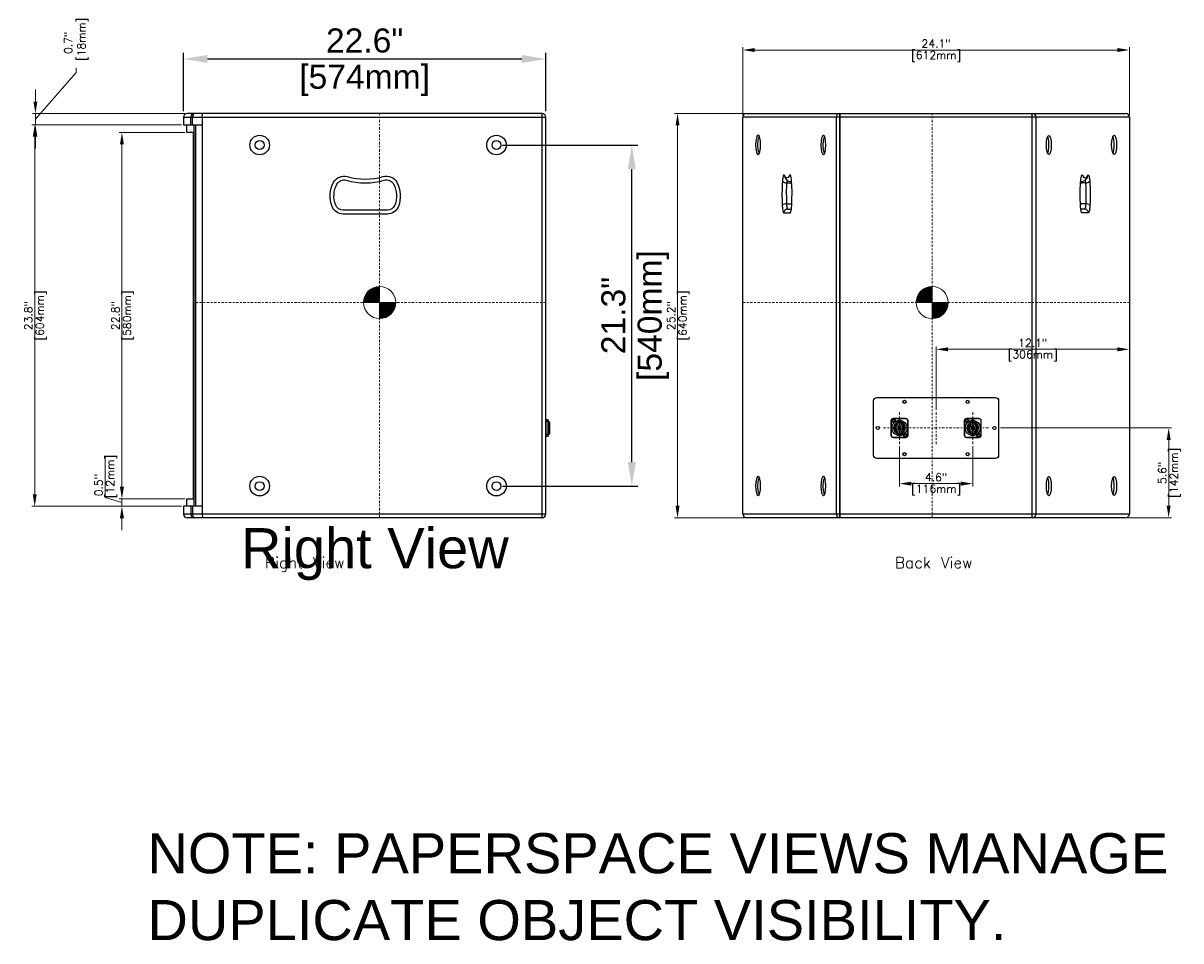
# Model space of a CAD drawing. Extents: x -10 to 147, y 19 to 136.
# Tile 3 of 4: x 75 to 147, y 34 to 92. Entities that reach past the tile are written whole.
import ezdxf
from ezdxf.enums import TextEntityAlignment as Align

# ---------------------------------------------------------------- set-up
doc = ezdxf.new("R2010")
doc.units = 0
doc.header["$LTSCALE"] = 0.125
doc.header["$MEASUREMENT"] = 0
doc.linetypes.add('CENTER', pattern=[2, 1.25, -0.25, 0.25, -0.25])
doc.layers.get('0').update_dxf_attribs({"linetype": 'CONTINUOUS', "lineweight": 5})
doc.layers.get('DEFPOINTS').update_dxf_attribs({"linetype": 'CONTINUOUS'})
for name, color, linetype, lineweight in [('es-device', 1, 'CONTINUOUS', 25), ('ES-DEVICE-WEB', 7, 'CONTINUOUS', 25), ('es-dimension', 7, 'CONTINUOUS', 5), ('ES-DIMENSION-WEB', 7, 'CONTINUOUS', 15), ('es-text', 5, 'CONTINUOUS', 5)]:
    doc.layers.add(name, color=color, linetype=linetype, lineweight=lineweight)
doc.layers.add('ES-TEXT-NOTE', color=7, linetype='CONTINUOUS', plot=False)
doc.layers.add('ES-TEXT-WEB', color=7, linetype='CONTINUOUS')
doc.styles.get("Standard").update_dxf_attribs({"font": 'txt.shx'})
doc.styles.add('TrueType', font='ARIALUNI.TTF')
doc.dimstyles.get("Standard").update_dxf_attribs({"dimscale": 0, "dimtxt": 0.4925, "dimasz": 0.7425, "dimexe": 0.18, "dimexo": 0.125, "dimgap": 0.1525, "dimtad": 0, "dimdec": 1, "dimzin": 0, "dimdsep": 46, "dimtxsty": 'Standard', "dimcen": 0, "dimclrd": 256, "dimclre": 256, "dimadec": 0, "dimazin": 0, "dimtfac": 1, "dimtdec": 1, "dimtofl": 0, "dimtmove": 1, "dimatfit": 3, "dimfxl": 0, "dimtolj": 1, "dimtzin": 0, "dimlwd": -1, "dimlwe": -1, "dimarcsym": 0})
doc.dimstyles.new('TrueType', dxfattribs={"dimscale": 1.5, "dimtxt": 1, "dimasz": 1, "dimexe": 0.25, "dimexo": 0.25, "dimgap": 0.25, "dimtad": 0, "dimtih": 1, "dimtoh": 1, "dimdec": 1, "dimzin": 0, "dimdsep": 46, "dimtxsty": 'TrueType', "dimcen": 0, "dimadec": 0, "dimazin": 0, "dimtfac": 1, "dimtdec": 1, "dimtofl": 0, "dimtmove": 1, "dimatfit": 3, "dimfxl": 0, "dimtolj": 1, "dimtzin": 0, "dimarcsym": 0})

# ---------------------------------------------------------------- blocks, each defined once
blk = doc.blocks.new('*D0')
at = {"layer": 'DEFPOINTS', "color": 0}
for p in [(119.739, 85.936), (115.432, 60.739), (119.739, 60.739)]:
    blk.add_point(p, dxfattribs=at)
at = {"layer": 'es-dimension'}
for p, q in [((119.614, 85.936), (115.252, 85.936)), ((115.432, 85.193), (115.432, 61.482)), ((119.614, 60.739), (115.252, 60.739))]:
    blk.add_line(p, q, dxfattribs=at)
for points in [[(115.308, 85.193), (115.556, 85.193), (115.432, 85.936)], [(115.308, 61.482), (115.556, 61.482), (115.432, 60.739)]]:
    blk.add_solid(points, dxfattribs=at)
at = {"layer": 'es-dimension', "color": 0, "char_height": 0.4925, "attachment_point": 5, "rotation": 90}
for s, insert in [('\\A1;[640mm]', (115.831, 73.338)), ('\\A1;25.2"', (115.033, 73.338))]:
    blk.add_mtext(s, dxfattribs=dict(at, insert=insert))
blk = doc.blocks.new('*D1')
at = {"layer": 'DEFPOINTS', "color": 0}
for p in [(143.605, 89.89), (119.503, 85.7), (143.605, 85.7)]:
    blk.add_point(p, dxfattribs=at)
at = {"layer": 'es-dimension'}
for p, q in [((119.503, 85.825), (119.503, 90.07)), ((120.245, 89.89), (142.863, 89.89)), ((143.605, 85.825), (143.605, 90.07))]:
    blk.add_line(p, q, dxfattribs=at)
for points in [[(120.245, 90.013), (120.245, 89.766), (119.503, 89.89)], [(142.863, 90.013), (142.863, 89.766), (143.605, 89.89)]]:
    blk.add_solid(points, dxfattribs=at)
at = {"layer": 'es-dimension', "color": 0, "char_height": 0.4925, "attachment_point": 5}
for s, insert in [('\\A1;24.1"', (131.554, 90.288)), ('\\A1;[612mm]', (131.554, 89.491))]:
    blk.add_mtext(s, dxfattribs=dict(at, insert=insert))
blk = doc.blocks.new('COG')
h = blk.add_hatch()
h.set_pattern_fill('ANSI31', color=256, scale=0.1, style=0)
h.set_pattern_definition([(45, (41.252907, -178.948929), (-0.0088388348, 0.0088388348), [])])
h.paths.add_polyline_path([(0.707, 0.707, 0.198912), (0, 1), (0, 0)])
h.paths.add_polyline_path([(0, 1, 0.198912), (-0.707, 0.707), (0, 0)])
h.paths.add_polyline_path([(0, 0), (-0.707, -0.707, 0.198912), (0, -1)])
h.paths.add_polyline_path([(0, 0), (0, -1, 0.198912), (0.707, -0.707)])
for p, q in [((-0.707, -0.707), (0.707, 0.707)), ((0.707, -0.707), (-0.707, 0.707))]:
    blk.add_line(p, q)
blk.add_circle((0, 0), 1)
blk = doc.blocks.new('cover')
blk.add_lwpolyline([(-3.701, 1.894), (3.701, 1.894, -0.414214), (3.898, 1.697), (3.898, -1.697, -0.414214), (3.701, -1.894), (-3.701, -1.894, -0.414214), (-3.898, -1.697), (-3.898, 1.697, -0.414214)], format="xyb", close=True)
for centre, radius in [((-1.969, 1.63), 0.0984), ((1.969, 1.63), 0.0984), ((-3.634, 0), 0.0984), ((-2.657, 0.482), 0.0984), ((-2.283, 0), 0.472), ((1.909, 0.482), 0.0984), ((2.283, 0), 0.472), ((3.634, 0), 0.0984), ((-1.909, -0.482), 0.0984), ((2.657, -0.482), 0.0984), ((-1.969, -1.63), 0.0984), ((1.969, -1.63), 0.0984)]:
    blk.add_circle(centre, radius)
blk = doc.blocks.new('*D15')
at = {"layer": 'DEFPOINTS', "color": 0}
for p in [(135.452, 66.33), (143.369, 60.739), (146.054, 60.739)]:
    blk.add_point(p, dxfattribs=at)
at = {"layer": 'es-dimension'}
for p, q in [((135.577, 66.33), (146.234, 66.33)), ((146.054, 65.587), (146.054, 61.482)), ((143.494, 60.739), (146.234, 60.739))]:
    blk.add_line(p, q, dxfattribs=at)
for points in [[(145.93, 65.587), (146.178, 65.587), (146.054, 66.33)], [(145.93, 61.482), (146.178, 61.482), (146.054, 60.739)]]:
    blk.add_solid(points, dxfattribs=at)
at = {"layer": 'es-dimension', "color": 0, "char_height": 0.4925, "attachment_point": 5, "rotation": 90}
for s, insert in [('\\A1;[142mm]', (146.453, 63.534)), ('\\A1;5.6"', (145.655, 63.534))]:
    blk.add_mtext(s, dxfattribs=dict(at, insert=insert))
blk = doc.blocks.new('*D16')
at = {"layer": 'DEFPOINTS', "color": 0}
for p in [(143.605, 71.233), (143.605, 69.339), (131.554, 67.33)]:
    blk.add_point(p, dxfattribs=at)
at = {"layer": 'es-dimension'}
for p, q in [((131.554, 67.455), (131.554, 71.413)), ((132.296, 71.233), (142.863, 71.233)), ((143.605, 69.464), (143.605, 71.413))]:
    blk.add_line(p, q, dxfattribs=at)
for points in [[(132.296, 71.357), (132.296, 71.109), (131.554, 71.233)], [(142.863, 71.357), (142.863, 71.109), (143.605, 71.233)]]:
    blk.add_solid(points, dxfattribs=at)
at = {"layer": 'es-dimension', "color": 0, "char_height": 0.4925, "attachment_point": 5}
for s, insert in [('\\A1;12.1"', (137.58, 71.632)), ('\\A1;[306mm]', (137.58, 70.834))]:
    blk.add_mtext(s, dxfattribs=dict(at, insert=insert))
blk = doc.blocks.new('NL-4')
for p, q in [((-0.336, 0.067), (-0.341, 0.073)), ((-0.335, 0.097), (-0.222, 0.097)), ((-0.319, 0.067), (-0.313, 0.073)), ((-0.241, 0.03), (-0.241, 0.097)), ((-0.236, 0.097), (-0.228, 0.089)), ((-0.228, 0.089), (-0.217, 0.089)), ((-0.228, 0.089), (-0.228, -0.01)), ((-0.225, 0.266), (-0.149, 0.191)), ((-0.225, 0.09), (-0.199, 0.09)), ((-0.217, 0.09), (-0.217, 0.066)), ((-0.097, 0.056), (-0.126, 0.073)), ((-0.122, 0.373), (-0.106, 0.373)), ((-0.1, 0.381), (-0.104, 0.396)), ((-0.102, 0.38), (-0.102, 0.333)), ((-0.098, 0.055), (0.098, 0.055)), ((-0.091, 0.066), (-0.091, 0.104)), ((-0.022, 0.119), (-0.069, 0.119)), ((-0.043, 0.375), (-0.049, 0.381)), ((-0.043, 0.368), (-0.049, 0.361)), ((-0.042, 0.395), (-0.043, 0.407)), ((0.04, 0.132), (-0.02, 0.132)), ((-0.007, 0.124), (-0.013, 0.114)), ((0.027, 0.119), (0.006, 0.119)), ((0.063, 0.119), (0.029, 0.119)), ((0.042, 0.395), (0.043, 0.407)), ((0.043, 0.375), (0.049, 0.381)), ((0.043, 0.368), (0.049, 0.361)), ((0.063, 0.093), (0.063, 0.131)), ((0.1, 0.381), (0.104, 0.396)), ((0.102, 0.38), (0.102, 0.337)), ((0.106, 0.373), (0.122, 0.373)), ((0.225, 0.266), (0.149, 0.191)), ((0.171, 0.171), (0.155, 0.155)), ((0.222, 0.096), (0.205, 0.096)), ((0.217, 0.094), (0.206, 0.094)), ((0.217, 0.066), (0.217, 0.094)), ((0.228, 0.089), (0.217, 0.089)), ((0.335, 0.097), (0.222, 0.097)), ((0.228, 0.089), (0.236, 0.097)), ((0.228, 0.031), (0.228, 0.089)), ((0.228, 0.007), (0.238, 0.013)), ((0.228, -0.089), (0.228, 0.007)), ((0.241, 0.023), (0.241, 0.097)), ((0.293, 0.195), (0.291, 0.192)), ((0.319, 0.067), (0.313, 0.073)), ((0.336, 0.067), (0.341, 0.073)), ((-0.336, -0.067), (-0.341, -0.073)), ((-0.335, -0.097), (-0.222, -0.097)), ((-0.319, -0.067), (-0.313, -0.073)), ((-0.272, -0.223), (-0.27, -0.22)), ((-0.241, -0.023), (-0.241, -0.097)), ((-0.23, -0.007), (-0.24, -0.013)), ((-0.228, -0.089), (-0.236, -0.097)), ((-0.228, -0.034), (-0.228, -0.089)), ((-0.228, -0.089), (-0.217, -0.089)), ((-0.225, -0.266), (-0.149, -0.191)), ((-0.222, -0.096), (-0.205, -0.096)), ((-0.217, -0.066), (-0.217, -0.094)), ((-0.217, -0.094), (-0.206, -0.094)), ((-0.171, -0.171), (-0.155, -0.155)), ((-0.098, -0.055), (0.098, -0.055)), ((-0.073, -0.357), (-0.065, -0.35)), ((-0.065, -0.388), (-0.073, -0.395)), ((-0.063, -0.093), (-0.063, -0.131)), ((-0.063, -0.119), (-0.029, -0.119)), ((-0.043, -0.368), (-0.049, -0.361)), ((-0.043, -0.375), (-0.049, -0.381)), ((-0.04, -0.132), (0.02, -0.132)), ((-0.027, -0.119), (-0.006, -0.119)), ((0.007, -0.124), (0.013, -0.114)), ((0.022, -0.119), (0.069, -0.119)), ((0.043, -0.368), (0.049, -0.361)), ((0.043, -0.375), (0.049, -0.381)), ((0.073, -0.357), (0.065, -0.35)), ((0.065, -0.388), (0.073, -0.395)), ((0.091, -0.066), (0.091, -0.104)), ((0.091, -0.066), (0.091, -0.104)), ((0.097, -0.056), (0.126, -0.073)), ((0.097, -0.056), (0.126, -0.073)), ((0.225, -0.266), (0.149, -0.191)), ((0.225, -0.09), (0.199, -0.09)), ((0.217, -0.09), (0.217, -0.066)), ((0.228, -0.089), (0.217, -0.089)), ((0.335, -0.097), (0.222, -0.097)), ((0.236, -0.097), (0.228, -0.089)), ((0.241, -0.031), (0.241, -0.097)), ((0.319, -0.067), (0.313, -0.073)), ((0.336, -0.067), (0.341, -0.073))]:
    blk.add_line(p, q)
at = {"flags": 128}
for points in [[(-0.374, 0.61), (0.374, 0.61, -0.414214), (0.512, 0.472), (0.512, -0.472, -0.414214), (0.374, -0.61), (-0.374, -0.61, -0.414214), (-0.512, -0.472), (-0.512, 0.472, -0.414214), (-0.374, 0.61)], [(-0.374, 0.594), (0.374, 0.594, -0.414214), (0.496, 0.472), (0.496, -0.472, -0.414214), (0.374, -0.594), (-0.374, -0.594, -0.414214), (-0.496, -0.472), (-0.496, 0.472, -0.414214)], [(-0.319, 0.067), (-0.319, -0.067), (-0.336, -0.067, -0.098685), (-0.336, 0.067), (-0.319, 0.067)], [(-0.106, 0.336), (-0.122, 0.336), (-0.122, 0.373, -0.340527), (-0.104, 0.396, -0.129697), (0.104, 0.396, -0.340527), (0.122, 0.373), (0.122, 0.336), (0.106, 0.336), (0.106, 0.373, 0.340527), (0.1, 0.381, 0.129697), (-0.1, 0.381, 0.340527), (-0.106, 0.373)], [(-0.055, 0.366), (-0.055, 0.374), (-0.043, 0.387, -0.055823), (0.043, 0.387), (0.055, 0.374), (0.055, 0.366), (0.043, 0.356, 0.060785), (-0.043, 0.356)], [(-0.043, 0.368), (-0.043, 0.375, -0.057502), (0.043, 0.375), (0.043, 0.368, 0.058712), (-0.043, 0.368)], [(0.319, -0.067), (0.319, 0.067), (0.336, 0.067, -0.098685), (0.336, -0.067), (0.319, -0.067)], [(0.055, -0.366), (0.055, -0.374), (0.043, -0.387, -0.055823), (-0.043, -0.387), (-0.055, -0.374), (-0.055, -0.366), (-0.043, -0.356, 0.060785), (0.043, -0.356)], [(0.043, -0.368), (0.043, -0.375, -0.057502), (-0.043, -0.375), (-0.043, -0.368, 0.058712), (0.043, -0.368)]]:
    blk.add_lwpolyline(points, format="xyb", close=True, dxfattribs=at)
for points in [[(-0.341, 0.073), (-0.334, 0.079), (-0.319, 0.079), (-0.307, 0.067), (-0.307, -0.067), (-0.319, -0.079), (-0.334, -0.079), (-0.341, -0.073)], [(-0.047, 0.579), (0.047, 0.579), (0, 0.497), (-0.047, 0.579)], [(0.341, -0.073), (0.334, -0.079), (0.319, -0.079), (0.307, -0.067), (0.307, 0.067), (0.319, 0.079), (0.334, 0.079), (0.341, 0.073)]]:
    blk.add_lwpolyline(points, dxfattribs=at)
for points in [[(-0.312, 0.156), (-0.217, 0.156, 0.668179), (-0.211, 0.169), (-0.266, 0.225)], [(-0.222, -0.045), (-0.24, -0.013, -0.198912), (-0.246, 0.032), (-0.235, 0.029, 0.198887), (-0.23, -0.007), (-0.226, -0.014)], [(0.123, 0.334), (0.123, 0.393, 0.153023), (-0.123, 0.393), (-0.123, 0.334)], [(-0.111, 0.336), (-0.111, 0.373, -0.340527), (-0.102, 0.385, -0.037545), (-0.043, 0.396), (-0.042, 0.395, -0.052555), (0.042, 0.395), (0.043, 0.396, -0.037545), (0.102, 0.385, -0.340527), (0.111, 0.373), (0.111, 0.336)], [(-0.042, 0.131), (-0.013, 0.114, 0.198905), (0.032, 0.108), (0.029, 0.12, -0.198912), (-0.007, 0.124), (-0.026, 0.135)], [(0.312, 0.156), (0.217, 0.156, -0.668179), (0.211, 0.169), (0.266, 0.225)], [(0.223, 0.04), (0.238, 0.013, -0.198912), (0.244, -0.032), (0.233, -0.029, 0.198887), (0.228, 0.007), (0.226, 0.011)], [(-0.312, -0.156), (-0.217, -0.156, -0.668179), (-0.211, -0.169), (-0.266, -0.225)], [(-0.073, -0.357), (-0.073, -0.395, 0.091445), (0.073, -0.395), (0.073, -0.357)], [(-0.065, -0.342), (-0.065, -0.388, 0.083069), (0.065, -0.388), (0.065, -0.342)], [(0.042, -0.131), (0.013, -0.114, 0.198905), (-0.032, -0.108), (-0.029, -0.12, -0.198912), (0.007, -0.124), (0.026, -0.135)], [(0.312, -0.156), (0.217, -0.156, 0.668179), (0.211, -0.169), (0.266, -0.225)]]:
    blk.add_lwpolyline(points, format="xyb", dxfattribs=at)
for centre, radius in [((-0.374, 0.472), 0.118), ((0, 0), 0.465), ((-0.374, 0.472), 0.0689), ((0, 0), 0.348), ((0.374, -0.472), 0.118), ((0.374, -0.472), 0.0689)]:
    blk.add_circle(centre, radius)
for radius, start, end in [(0.364, 109.74359, 258.46396), (0.356, 110.19864, 259.49591), (0.226, 156.60443, 225), (0.242, 1.31418, 158.19563), (0.219, 155.71467, 225), (0.146, 64.37797, 150), (0.138, 62.79711, 150), (0.112, 143.80555, 235.84708), (0.112, 323.80555, 55.84708), (0.356, 280.50409, 69.80136), (0.364, 281.53604, 70.25641), (0.352, 33.63889, 73.10415), (0.219, 335.71467, 45), (0.226, 336.60443, 45), (0.352, 219.37151, 253.10415), (0.242, 203.27796, 352.74733), (0.138, 242.79711, 330), (0.146, 244.37797, 330)]:
    blk.add_arc((0, 0), radius, start, end)
blk = doc.blocks.new('*D18')
at = {"layer": 'DEFPOINTS', "color": 0}
for p in [(129.27, 65.33), (133.837, 65.33), (133.837, 62.862)]:
    blk.add_point(p, dxfattribs=at)
at = {"layer": 'es-dimension'}
for p, q in [((129.27, 65.205), (129.27, 62.682)), ((133.837, 65.205), (133.837, 62.682)), ((130.013, 62.862), (133.095, 62.862))]:
    blk.add_line(p, q, dxfattribs=at)
for points in [[(130.013, 62.986), (130.013, 62.738), (129.27, 62.862)], [(133.095, 62.986), (133.095, 62.738), (133.837, 62.862)]]:
    blk.add_solid(points, dxfattribs=at)
at = {"layer": 'es-dimension', "color": 0, "char_height": 0.4925, "attachment_point": 5}
for s, insert in [('\\A1;4.6"', (131.554, 63.261)), ('\\A1;[116mm]', (131.554, 62.463))]:
    blk.add_mtext(s, dxfattribs=dict(at, insert=insert))
blk = doc.blocks.new('NL-4-side')
for p, q in [((-0.512, 0.135), (0.512, 0.135)), ((-0.396, 0.149), (-0.396, 0)), ((0.39, 0.225), (-0.39, 0.225)), ((0.396, 0.149), (0.396, 0))]:
    blk.add_line(p, q)
at = {"flags": 128}
blk.add_lwpolyline([(-0.512, 0), (0.512, 0), (0.512, 0.135, 0.414214), (0.499, 0.149), (-0.499, 0.149, 0.414214), (-0.512, 0.135)], format="xyb", close=True, dxfattribs=at)
blk.add_lwpolyline([(-0.39, 0.149), (-0.39, 0.225, -0.414214), (-0.383, 0.231), (0.383, 0.231, -0.414214), (0.39, 0.225), (0.39, 0.149)], format="xyb", dxfattribs=at)
blk = doc.blocks.new('*D27')
at = {"layer": 'DEFPOINTS', "color": 0}
for p in [(84.838, 84.755), (80.791, 61.92), (84.324, 61.92)]:
    blk.add_point(p, dxfattribs=at)
at = {"layer": 'es-dimension'}
for p, q in [((84.713, 84.755), (80.611, 84.755)), ((80.791, 84.012), (80.791, 62.663)), ((84.199, 61.92), (80.611, 61.92))]:
    blk.add_line(p, q, dxfattribs=at)
for points in [[(80.667, 84.012), (80.915, 84.012), (80.791, 84.755)], [(80.667, 62.663), (80.915, 62.663), (80.791, 61.92)]]:
    blk.add_solid(points, dxfattribs=at)
at = {"layer": 'es-dimension', "color": 0, "char_height": 0.4925, "attachment_point": 5, "rotation": 90}
for s, insert in [('\\A1;[580mm]', (81.19, 73.338)), ('\\A1;22.8"', (80.392, 73.338))]:
    blk.add_mtext(s, dxfattribs=dict(at, insert=insert))
blk = doc.blocks.new('*D28')
at = {"layer": 'DEFPOINTS', "color": 0}
for p in [(75.397, 85.936), (84.86, 85.936), (84.624, 85.227)]:
    blk.add_point(p, dxfattribs=at)
at = {"layer": 'es-dimension'}
for p, q in [((77.939, 88.483), (77.939, 88.788)), ((75.397, 85.582), (77.939, 88.483)), ((75.397, 86.678), (75.397, 87.421)), ((84.735, 85.936), (75.217, 85.936)), ((75.397, 85.227), (75.397, 85.936)), ((84.499, 85.227), (75.217, 85.227)), ((75.397, 84.485), (75.397, 83.742))]:
    blk.add_line(p, q, dxfattribs=at)
for points in [[(75.273, 86.678), (75.521, 86.678), (75.397, 85.936)], [(75.273, 84.485), (75.521, 84.485), (75.397, 85.227)]]:
    blk.add_solid(points, dxfattribs=at)
at = {"layer": 'es-dimension', "color": 0, "insert": (77.939, 90.336), "char_height": 0.4925, "attachment_point": 5, "rotation": 90}
blk.add_mtext('\\A1;0.7"\\P [18mm]', dxfattribs=at)
blk = doc.blocks.new('*D29')
at = {"layer": 'DEFPOINTS', "color": 0}
for p in [(80.791, 61.448), (84.624, 61.448), (84.838, 61.92)]:
    blk.add_point(p, dxfattribs=at)
at = {"layer": 'es-dimension'}
for p, q in [((79.737, 62), (79.737, 64.603)), ((80.791, 62.663), (80.791, 63.405)), ((80.791, 61.684), (79.737, 62)), ((84.713, 61.92), (80.611, 61.92)), ((84.499, 61.448), (80.611, 61.448)), ((80.791, 61.92), (80.791, 61.448)), ((80.791, 60.705), (80.791, 59.963))]:
    blk.add_line(p, q, dxfattribs=at)
for points in [[(80.667, 62.663), (80.915, 62.663), (80.791, 61.92)], [(80.667, 60.705), (80.915, 60.705), (80.791, 61.448)]]:
    blk.add_solid(points, dxfattribs=at)
at = {"layer": 'es-dimension', "color": 0, "char_height": 0.4925, "attachment_point": 5, "rotation": 90}
for s, insert in [('\\A1;[12mm]', (80.136, 63.302)), ('\\A1;0.5"', (79.338, 62.768))]:
    blk.add_mtext(s, dxfattribs=dict(at, insert=insert))
blk = doc.blocks.new('*D30')
at = {"layer": 'DEFPOINTS', "color": 0}
for p in [(84.624, 85.227), (75.355, 61.448), (84.624, 61.448)]:
    blk.add_point(p, dxfattribs=at)
at = {"layer": 'es-dimension'}
for p, q in [((84.499, 85.227), (75.175, 85.227)), ((75.355, 84.485), (75.355, 62.19)), ((84.499, 61.448), (75.175, 61.448))]:
    blk.add_line(p, q, dxfattribs=at)
for points in [[(75.232, 84.485), (75.479, 84.485), (75.355, 85.227)], [(75.232, 62.19), (75.479, 62.19), (75.355, 61.448)]]:
    blk.add_solid(points, dxfattribs=at)
at = {"layer": 'es-dimension', "color": 0, "char_height": 0.4925, "attachment_point": 5, "rotation": 90}
for s, insert in [('\\A1;[604mm]', (75.754, 73.338)), ('\\A1;23.8"', (74.957, 73.338))]:
    blk.add_mtext(s, dxfattribs=dict(at, insert=insert))
blk = doc.blocks.new('*D45')
at = {"layer": 'DEFPOINTS', "color": 0}
for p in [(107.222, 89.332), (84.624, 85.7), (107.222, 85.7)]:
    blk.add_point(p, dxfattribs=at)
at = {"layer": 'ES-DIMENSION-WEB', "color": 0, "lineweight": -2}
for p, q in [((84.624, 86.075), (84.624, 89.707)), ((107.222, 86.075), (107.222, 89.707)), ((86.124, 89.332), (105.722, 89.332))]:
    blk.add_line(p, q, dxfattribs=at)
at = {"layer": 'ES-DIMENSION-WEB', "color": 0}
for points in [[(86.124, 89.582), (86.124, 89.082), (84.624, 89.332)], [(105.722, 89.582), (105.722, 89.082), (107.222, 89.332)]]:
    blk.add_solid(points, dxfattribs=at)
at = {"layer": 'ES-DIMENSION-WEB', "color": 0, "char_height": 1.5, "attachment_point": 5, "style": 'TrueType'}
for s, insert in [('\\A1;22.6"', (95.923, 90.473)), ('\\A1;[574mm]', (95.923, 87.998))]:
    blk.add_mtext(s, dxfattribs=dict(at, insert=insert))
blk = doc.blocks.new('*D46')
at = {"layer": 'DEFPOINTS', "color": 0}
for p in [(104.143, 83.967), (112.583, 83.967), (104.143, 62.708)]:
    blk.add_point(p, dxfattribs=at)
at = {"layer": 'ES-DIMENSION-WEB', "color": 0, "lineweight": -2}
for p, q in [((104.518, 83.967), (112.958, 83.967)), ((112.583, 64.208), (112.583, 82.467)), ((104.518, 62.708), (112.958, 62.708))]:
    blk.add_line(p, q, dxfattribs=at)
at = {"layer": 'ES-DIMENSION-WEB', "color": 0}
for points in [[(112.333, 82.467), (112.833, 82.467), (112.583, 83.967)], [(112.333, 64.208), (112.833, 64.208), (112.583, 62.708)]]:
    blk.add_solid(points, dxfattribs=at)
at = {"layer": 'ES-DIMENSION-WEB', "color": 0, "char_height": 1.5, "attachment_point": 5, "rotation": 90, "style": 'TrueType'}
for s, insert in [('\\A1;[540mm]', (113.92, 73.338)), ('\\A1;21.3"', (111.442, 73.338))]:
    blk.add_mtext(s, dxfattribs=dict(at, insert=insert))
blk = doc.blocks.new('duplicate_objects_note')
at = {"insert": (0, 0), "char_height": 2.5, "width": 70.3349, "attachment_point": 1, "style": 'TrueType'}
blk.add_mtext('NOTE: PAPERSPACE VIEWS MANAGE DUPLICATE OBJECT VISIBILITY. ', dxfattribs=at)

msp = doc.modelspace()

# ---------------------------------------------------------------- linework, layer by layer
at = {"linetype": 'CENTER'}
for p, q in [((96.861, 60.739), (96.861, 85.936)), ((131.311, 60.739), (131.311, 85.936)), ((107.222, 74.147), (85.261, 74.147)), ((119.503, 74.147), (143.605, 74.147)), ((129.27, 65.33), (129.27, 67.33)), ((131.554, 65.33), (131.554, 67.33)), ((133.837, 65.33), (133.837, 67.33)), ((128.27, 66.33), (134.837, 66.33))]:
    msp.add_line(p, q, dxfattribs=at)
at = {"layer": 'es-device'}
for p, q in [((106.988, 85.936), (84.86, 85.936)), ((85.8, 85.7), (85.817, 85.936)), ((106.988, 60.739), (106.988, 85.936)), ((119.739, 85.936), (143.369, 85.936)), ((125.561, 85.936), (125.561, 60.739)), ((125.561, 60.739), (125.561, 85.936)), ((137.547, 60.739), (137.547, 85.936)), ((84.624, 85.7), (84.624, 85.227)), ((84.624, 85.7), (107.222, 85.7)), ((84.624, 85.227), (85.8, 85.227)), ((85.084, 85.227), (85.084, 85.7)), ((85.185, 85.227), (85.185, 85.7)), ((85.29, 61.448), (85.29, 85.227)), ((85.39, 61.448), (85.39, 85.227)), ((85.8, 85.7), (85.8, 60.975)), ((107.222, 60.975), (107.222, 85.7)), ((119.503, 60.975), (119.503, 85.7)), ((143.605, 85.7), (119.503, 85.7)), ((125.327, 85.7), (125.327, 60.975)), ((137.781, 85.7), (137.781, 60.975)), ((143.605, 85.7), (143.605, 60.975)), ((122.241, 81.605), (122.436, 81.605)), ((140.867, 81.605), (140.672, 81.605)), ((122.227, 80.295), (122.557, 80.295)), ((140.881, 80.295), (140.551, 80.295)), ((122.294, 79.978), (122.531, 79.978)), ((140.814, 79.978), (140.577, 79.978)), ((85.8, 61.448), (84.624, 61.448)), ((84.624, 61.448), (84.624, 60.975)), ((85.084, 61.448), (85.084, 60.975)), ((85.185, 61.448), (85.185, 60.975)), ((84.624, 60.975), (107.222, 60.975)), ((106.988, 60.739), (84.86, 60.739)), ((85.8, 60.975), (85.817, 60.739)), ((119.503, 60.975), (143.605, 60.975)), ((143.369, 60.739), (119.739, 60.739))]:
    msp.add_line(p, q, dxfattribs=at)
msp.add_lwpolyline([(84.838, 61.448), (84.838, 61.92), (85.261, 61.92), (85.261, 84.755), (84.838, 84.755), (84.838, 85.227)], dxfattribs=at)
for points in [[(97.34, 79.668), (94.584, 79.668, -0.308511), (93.899, 80.136, -0.22131), (93.992, 81.644, -0.352461), (94.844, 82, 0.141987), (97.08, 82, -0.352455), (97.932, 81.644, -0.221317), (98.026, 80.136, -0.308504), (97.34, 79.668, 0.133569)], [(122.06, 79.742), (122.454, 79.742, 0.0981), (122.461, 79.743, 0.074992), (122.466, 79.746, 0.101532), (122.478, 79.762, 0.090563), (122.517, 79.889, 0.035652), (122.557, 80.293, -0.001117), (122.569, 80.744, 0.02908), (122.545, 81.64, 0.042258), (122.497, 82.017, 0.059072), (122.48, 82.067, 0.069994), (122.464, 82.092, 0.113411), (122.448, 82.103, 0.199236), (122.443, 82.103, 0.067191), (122.433, 82.097, 0.105876), (122.424, 82.086, -0.01923), (122.417, 82.074, 0.055595), (122.406, 82.052, -0.122375), (122.34, 81.952, -0.312247), (122.203, 81.933, -0.196035), (122.119, 82.03, 0.064441), (122.097, 82.074, -0.009142), (122.085, 82.093, 0.219459), (122.071, 82.103, 0.252094), (122.058, 82.098, -0.001429), (122.044, 82.084, 0.089416), (122.035, 82.07, -0.018886), (122.026, 82.049, 0.07119), (122.023, 82.041, -0.009194), (122.003, 81.941, 0.047266), (121.975, 81.718, 0.031761), (121.962, 80.209, 0.018242), (121.984, 79.966, 0.042402), (122.022, 79.789, 0.091588), (122.04, 79.756, 0.029551), (122.047, 79.747, 0.201214), (122.06, 79.742, 2.400392)], [(122.26, 81.771, 0.044481), (122.212, 80.951, -0.003667), (122.227, 80.295, 0.059435), (122.264, 80.022, 0.113003), (122.285, 79.982, 0.241405), (122.294, 79.978)], [(141.048, 79.742), (140.654, 79.742, -0.0981), (140.647, 79.743, -0.074992), (140.642, 79.746, -0.101532), (140.629, 79.762, -0.090563), (140.591, 79.889, -0.035652), (140.551, 80.293, 0.001117), (140.539, 80.744, -0.02908), (140.563, 81.64, -0.042258), (140.611, 82.017, -0.059072), (140.628, 82.067, -0.069994), (140.644, 82.092, -0.113411), (140.66, 82.103, -0.199236), (140.665, 82.103, -0.067191), (140.675, 82.097, -0.105876), (140.684, 82.086, 0.01923), (140.691, 82.074, -0.055595), (140.702, 82.052, 0.122375), (140.768, 81.952, 0.312247), (140.905, 81.933, 0.196035), (140.989, 82.03, -0.064441), (141.011, 82.074, 0.009142), (141.023, 82.093, -0.219459), (141.037, 82.103, -0.252094), (141.05, 82.098, 0.001429), (141.064, 82.084, -0.089416), (141.072, 82.07, 0.018886), (141.082, 82.049, -0.07119), (141.084, 82.041, 0.009194), (141.105, 81.941, -0.047266), (141.133, 81.718, -0.031761), (141.146, 80.209, -0.018242), (141.124, 79.966, -0.042402), (141.085, 79.789, -0.091588), (141.068, 79.756, -0.029551), (141.061, 79.747, -0.201214), (141.048, 79.742, -2.400392)], [(140.847, 81.771, -0.044481), (140.896, 80.951, 0.003667), (140.881, 80.295, -0.059435), (140.844, 80.022, -0.113003), (140.823, 79.982, -0.241405), (140.814, 79.978)]]:
    msp.add_lwpolyline(points, format="xyb", dxfattribs=at)
msp.add_lwpolyline([(97.34, 79.904), (94.584, 79.904, -0.308511), (94.119, 80.222, -0.22131), (94.2, 81.532, -0.352461), (94.779, 81.773, 0.141987), (97.146, 81.773, -0.352455), (97.725, 81.532, -0.221317), (97.806, 80.222, -0.308502)], format="xyb", close=True, dxfattribs=at)
for centre, radius in [((89.38, 83.967), 0.61), ((104.143, 83.967), 0.61), ((89.38, 83.967), 0.276), ((104.143, 83.967), 0.276), ((89.38, 62.708), 0.61), ((89.38, 62.708), 0.276), ((104.143, 62.708), 0.61), ((104.143, 62.708), 0.276)]:
    msp.add_circle(centre, radius, dxfattribs=at)
for centre, radius, start, end in [((84.86, 85.7), 0.236, 90, 180), ((85.311, 85.709), 0.227, 90.42641, 182.37802), ((85.515, 85.677), 0.331, 128.43539, 176.01749), ((106.986, 85.7), 0.236, 359.99951, 89.99716), ((119.739, 85.7), 0.236, 90, 180), ((125.562, 85.701), 0.235, 90.29859, 180.29338), ((137.546, 85.701), 0.235, 359.70662, 89.70141), ((143.369, 85.7), 0.236, 0, 90), ((122.209, 81.899), 0.295, 217.73863, 276.25586), ((122.527, 82.11), 0.432, 184.87135, 272.01332), ((122.401, 81.868), 0.265, 277.60435, 302.90018), ((140.707, 81.868), 0.265, 237.09982, 262.39565), ((140.58, 82.11), 0.432, 267.98668, 355.12865), ((140.899, 81.899), 0.295, 263.74414, 322.26137), ((122.194, 79.945), 0.352, 84.64343, 131.38021), ((140.913, 79.945), 0.352, 48.61979, 95.35657), ((122.295, 79.743), 0.235, 90.28067, 180.3113), ((140.813, 79.743), 0.235, 359.6887, 89.71933), ((84.86, 60.975), 0.236, 180, 270), ((85.311, 60.966), 0.227, 177.62198, 269.57359), ((85.515, 60.998), 0.331, 183.98251, 231.56461), ((106.986, 60.975), 0.236, 270, 360), ((119.739, 60.975), 0.236, 180, 270), ((125.562, 60.974), 0.235, 179.70662, 269.70141), ((137.546, 60.974), 0.235, 270.29859, 0.29338), ((143.369, 60.975), 0.236, 270, 0)]:
    msp.add_arc(centre, radius, start, end, dxfattribs=at)
at = {"layer": 'es-device', "extrusion": (0, 0, -1)}
for centre in [(120.456, 83.977), (124.526, 83.967), (120.456, 62.717), (124.526, 62.708)]:
    msp.add_ellipse(centre, major_axis=(0, 0.6), ratio=0.256231, dxfattribs=at)
at = {"layer": 'es-device'}
for centre in [(138.581, 83.967), (142.652, 83.977), (138.581, 62.708), (142.652, 62.717)]:
    msp.add_ellipse(centre, major_axis=(0, 0.6), ratio=0.256231, dxfattribs=at)
for points in [[(120.532, 83.457), (120.521, 83.474), (120.507, 83.506), (120.472, 83.63), (120.454, 83.75), (120.443, 84.008), (120.449, 84.144), (120.481, 84.373), (120.51, 84.464), (120.532, 84.498)], [(124.603, 83.447), (124.592, 83.464), (124.578, 83.496), (124.543, 83.62), (124.525, 83.74), (124.514, 83.998), (124.52, 84.134), (124.552, 84.363), (124.581, 84.454), (124.603, 84.488)], [(138.505, 83.447), (138.516, 83.464), (138.53, 83.496), (138.565, 83.62), (138.583, 83.74), (138.594, 83.998), (138.588, 84.134), (138.556, 84.363), (138.527, 84.454), (138.505, 84.488)], [(142.576, 83.457), (142.587, 83.474), (142.601, 83.506), (142.636, 83.63), (142.654, 83.75), (142.665, 84.008), (142.659, 84.144), (142.627, 84.373), (142.597, 84.464), (142.576, 84.498)], [(120.532, 62.197), (120.521, 62.214), (120.507, 62.246), (120.472, 62.37), (120.454, 62.49), (120.443, 62.748), (120.449, 62.884), (120.481, 63.113), (120.51, 63.204), (120.532, 63.238)], [(124.603, 62.187), (124.592, 62.204), (124.578, 62.236), (124.543, 62.36), (124.525, 62.48), (124.514, 62.738), (124.52, 62.875), (124.552, 63.103), (124.581, 63.194), (124.603, 63.228)], [(138.505, 62.187), (138.516, 62.204), (138.53, 62.236), (138.565, 62.36), (138.583, 62.48), (138.594, 62.738), (138.588, 62.875), (138.556, 63.103), (138.527, 63.194), (138.505, 63.228)], [(142.576, 62.197), (142.587, 62.214), (142.601, 62.246), (142.636, 62.37), (142.654, 62.49), (142.665, 62.748), (142.659, 62.884), (142.627, 63.113), (142.597, 63.204), (142.576, 63.238)]]:
    msp.add_open_spline(points, degree=3, knots=[3.523215, 3.523215, 3.523215, 3.523215, 3.869853, 3.869853, 4.542647, 4.542647, 5.21544, 5.21544, 5.901563, 5.901563, 5.901563, 5.901563], dxfattribs=at)
at = {"layer": 'ES-DEVICE-WEB'}
for p, q in [((106.988, 85.936), (84.86, 85.936)), ((85.8, 85.7), (85.817, 85.936)), ((106.988, 60.739), (106.988, 85.936)), ((84.624, 85.7), (84.624, 85.227)), ((84.624, 85.7), (107.222, 85.7)), ((84.624, 85.227), (85.8, 85.227)), ((85.084, 85.227), (85.084, 85.7)), ((85.185, 85.227), (85.185, 85.7)), ((85.29, 61.448), (85.29, 85.227)), ((85.39, 61.448), (85.39, 85.227)), ((85.8, 85.7), (85.8, 60.975)), ((107.222, 60.975), (107.222, 85.7)), ((85.8, 61.448), (84.624, 61.448)), ((84.624, 61.448), (84.624, 60.975)), ((85.084, 61.448), (85.084, 60.975)), ((85.185, 61.448), (85.185, 60.975)), ((84.624, 60.975), (107.222, 60.975)), ((106.988, 60.739), (84.86, 60.739)), ((85.8, 60.975), (85.817, 60.739))]:
    msp.add_line(p, q, dxfattribs=at)
msp.add_lwpolyline([(84.838, 61.448), (84.838, 61.92), (85.261, 61.92), (85.261, 84.755), (84.838, 84.755), (84.838, 85.227)], dxfattribs=at)
msp.add_lwpolyline([(97.34, 79.668), (94.584, 79.668, -0.308511), (93.899, 80.136, -0.22131), (93.992, 81.644, -0.352461), (94.844, 82, 0.141987), (97.08, 82, -0.352455), (97.932, 81.644, -0.221317), (98.026, 80.136, -0.308504), (97.34, 79.668, 0.133569)], format="xyb", dxfattribs=at)
msp.add_lwpolyline([(97.34, 79.904), (94.584, 79.904, -0.308511), (94.119, 80.222, -0.22131), (94.2, 81.532, -0.352461), (94.779, 81.773, 0.141987), (97.146, 81.773, -0.352455), (97.725, 81.532, -0.221317), (97.806, 80.222, -0.308502)], format="xyb", close=True, dxfattribs=at)
for centre, radius in [((89.38, 83.967), 0.61), ((104.143, 83.967), 0.61), ((89.38, 83.967), 0.276), ((104.143, 83.967), 0.276), ((89.38, 62.708), 0.61), ((89.38, 62.708), 0.276), ((104.143, 62.708), 0.61), ((104.143, 62.708), 0.276)]:
    msp.add_circle(centre, radius, dxfattribs=at)
for centre, radius, start, end in [((84.86, 85.7), 0.236, 90, 180), ((85.311, 85.709), 0.227, 90.42641, 182.37802), ((85.515, 85.677), 0.331, 128.43539, 176.01749), ((106.986, 85.7), 0.236, 359.99951, 89.99716), ((84.86, 60.975), 0.236, 180, 270), ((85.311, 60.966), 0.227, 177.62198, 269.57359), ((85.515, 60.998), 0.331, 183.98251, 231.56461), ((106.986, 60.975), 0.236, 270, 360)]:
    msp.add_arc(centre, radius, start, end, dxfattribs=at)

# ---------------------------------------------------------------- block references
for p, rotation in [((96.861, 74.147), 44.99999999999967), ((131.311, 74.147), 44.99999999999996)]:
    msp.add_blockref('COG', p, dxfattribs=dict(rotation=rotation))
at = {"layer": 'es-device'}
for name, p in [('cover', (131.554, 66.33)), ('NL-4', (129.27, 66.33)), ('NL-4', (133.837, 66.33))]:
    msp.add_blockref(name, p, dxfattribs=at)
at = {"layer": 'es-device', "rotation": 270}
msp.add_blockref('NL-4-side', (107.222, 66.33), dxfattribs=at)
at = {"layer": 'ES-DEVICE-WEB', "rotation": 270}
msp.add_blockref('NL-4-side', (107.222, 66.33), dxfattribs=at)
at = {"layer": 'ES-TEXT-NOTE'}
msp.add_blockref('duplicate_objects_note', (82.381, 41.076), dxfattribs=at)

# ---------------------------------------------------------------- texts
at = {"layer": 'es-text'}
for s, p in [('Right View', (92.195, 57.589)), ('Back View', (131.409, 57.589))]:
    msp.add_text(s, height=0.6985, dxfattribs=at).set_placement(p, align=Align.CENTER)
at = {"layer": 'ES-TEXT-WEB', "style": 'TrueType'}
msp.add_text('Right View', height=2.5, dxfattribs=at).set_placement((96.56, 57.589), align=Align.CENTER)

# ---------------------------------------------------------------- dimensions: what is measured, and where the dimension line sits
at = {"layer": 'es-dimension'}
dim = msp.add_linear_dim(base=(75.397, 85.936), p1=(84.624, 85.227), p2=(84.86, 85.936), angle=90, dimstyle='Standard', override={"dimscale": 1, "dimpost": '"\\X'}, dxfattribs=at)
dim.commit()
dim.dimension.update_dxf_attribs({"geometry": '*D28', "text_midpoint": (77.939, 88.941), "dimtype": 160})
for base, p1, p2, picture, middle in [((143.605, 89.89), (119.503, 85.7), (143.605, 85.7), '*D1', (131.554, 89.89)), ((143.605, 71.233), (131.554, 67.33), (143.605, 69.339), '*D16', (137.58, 71.233)), ((133.837, 62.862), (129.27, 65.33), (133.837, 65.33), '*D18', (131.554, 62.862))]:
    dim = msp.add_linear_dim(base=base, p1=p1, p2=p2, dimstyle='Standard', override={"dimscale": 1, "dimpost": '"\\X'}, dxfattribs=at)
    dim.commit()
    dim.dimension.update_dxf_attribs({"geometry": picture, "text_midpoint": middle})
for base, p1, p2, picture, middle in [((115.432, 60.739), (119.739, 85.936), (119.739, 60.739), '*D0', (115.432, 73.338)), ((75.355, 61.448), (84.624, 85.227), (84.624, 61.448), '*D30', (75.355, 73.338)), ((80.791, 61.92), (84.838, 84.755), (84.324, 61.92), '*D27', (80.791, 73.338)), ((146.054, 60.739), (135.452, 66.33), (143.369, 60.739), '*D15', (146.054, 63.534)), ((80.791, 61.448), (84.838, 61.92), (84.624, 61.448), '*D29', (79.737, 62.153))]:
    dim = msp.add_linear_dim(base=base, p1=p1, p2=p2, angle=90, dimstyle='Standard', override={"dimscale": 1, "dimpost": '"\\X'}, dxfattribs=at)
    dim.commit()
    dim.dimension.update_dxf_attribs({"geometry": picture, "text_midpoint": middle})
at = {"layer": 'ES-DIMENSION-WEB'}
dim = msp.add_linear_dim(base=(107.222, 89.332), p1=(84.624, 85.7), p2=(107.222, 85.7), dimstyle='TrueType', override={"dimpost": '"\\X'}, dxfattribs=at)
dim.commit()
dim.dimension.update_dxf_attribs({"geometry": '*D45', "text_midpoint": (95.923, 89.332)})
dim = msp.add_linear_dim(base=(112.583, 83.967), p1=(104.143, 62.708), p2=(104.143, 83.967), angle=90, dimstyle='TrueType', override={"dimpost": '"\\X'}, dxfattribs=at)
dim.commit()
dim.dimension.update_dxf_attribs({"geometry": '*D46', "text_midpoint": (112.583, 73.338)})

doc.saveas('drawing.dxf')
